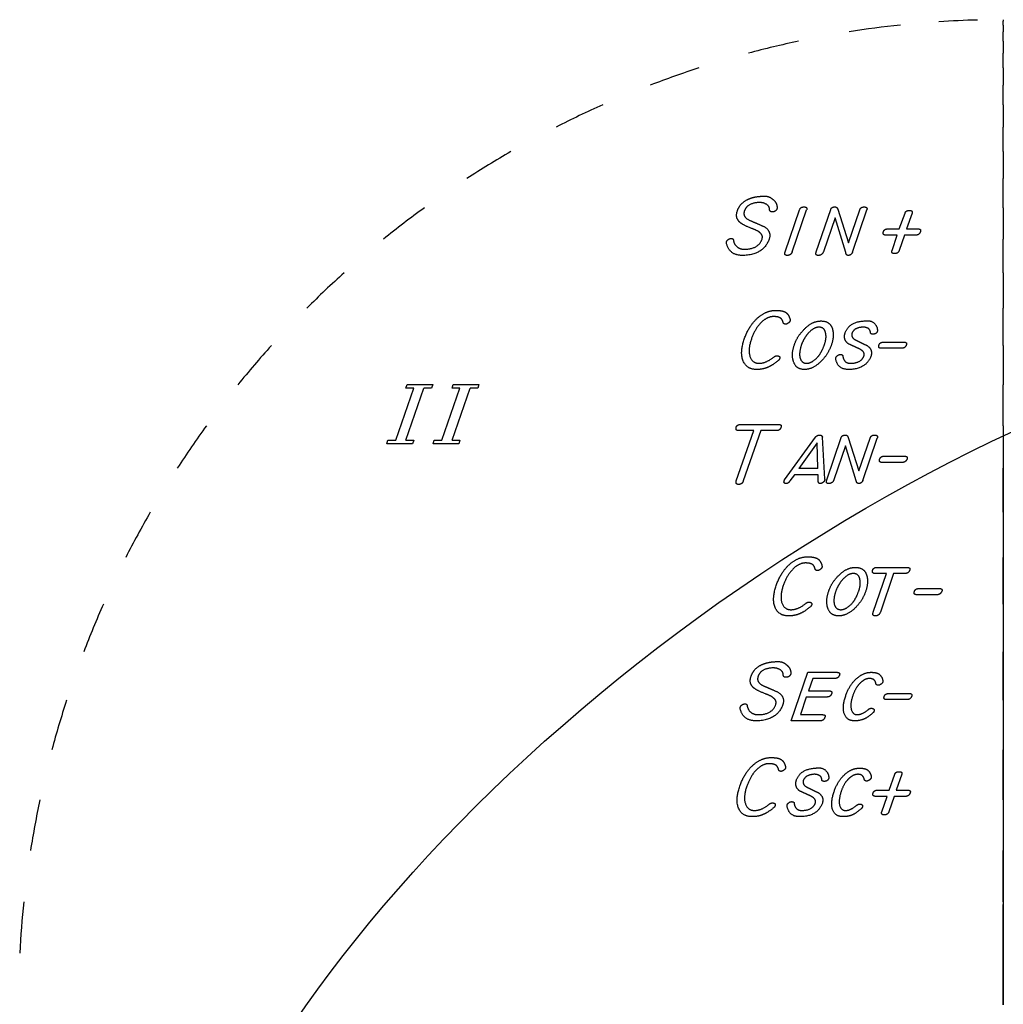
# Model space of a CAD drawing. Extents: x -2.5 to 4.6, y -4.8 to 2.5.
# Tile 7 of 8: x -2.5 to 0, y 0 to 2.5. Entities that reach past the tile are written whole.
import ezdxf

# ---------------------------------------------------------------- set-up
doc = ezdxf.new("R2010")
doc.units = 0
doc.header["$MEASUREMENT"] = 0
doc.linetypes.add('solid', pattern=[0])
doc.layers.add('1', color=7, linetype='solid')

msp = doc.modelspace()

# ---------------------------------------------------------------- linework, layer by layer
at = {"layer": '1', "color": 3, "linetype": 'solid'}
for p, q in [((-0.5536, 1.9108), (-0.5171, 2.0173)), ((-0.5357, 1.9108), (-0.4992, 2.0173)), ((-0.4747, 1.9107), (-0.4381, 2.0183)), ((-0.4202, 2.0187), (-0.3931, 1.9339)), ((-0.3931, 1.9339), (-0.3643, 2.0173)), ((-0.3829, 1.9099), (-0.3464, 2.0173)), ((-0.264, 1.9689), (-0.2495, 2.0092)), ((-0.2316, 2.0092), (-0.2461, 1.9689)), ((-0.4271, 1.9971), (-0.4567, 1.9108)), ((-0.4, 1.9087), (-0.4271, 1.9971)), ((-0.269, 1.9532), (-0.2983, 1.9532)), ((-0.2932, 1.9689), (-0.264, 1.9689)), ((-0.2823, 1.9142), (-0.269, 1.9532)), ((-0.2511, 1.9532), (-0.2644, 1.9142)), ((-0.2219, 1.9532), (-0.2511, 1.9532)), ((-0.2461, 1.9689), (-0.2161, 1.9689)), ((-0.3042, 1.6816), (-0.2525, 1.6816)), ((-0.2575, 1.6659), (-0.3101, 1.6659)), ((-1.5422, 1.4324), (-1.4966, 1.565)), ((-1.5162, 1.565), (-1.5135, 1.5737)), ((-1.4966, 1.565), (-1.5162, 1.565)), ((-1.5161, 1.4324), (-1.4705, 1.565)), ((-1.5135, 1.5737), (-1.4483, 1.5737)), ((-1.451, 1.565), (-1.4705, 1.565)), ((-1.4483, 1.5737), (-1.451, 1.565)), ((-1.4248, 1.4324), (-1.3792, 1.565)), ((-1.3988, 1.565), (-1.3961, 1.5737)), ((-1.3792, 1.565), (-1.3988, 1.565)), ((-1.3987, 1.4324), (-1.3532, 1.565)), ((-1.3961, 1.5737), (-1.3309, 1.5737)), ((-1.3336, 1.565), (-1.3532, 1.565)), ((-1.3309, 1.5737), (-1.3336, 1.565)), ((-0.6778, 1.3295), (-0.6336, 1.457)), ((-0.6336, 1.457), (-0.6717, 1.457)), ((-0.6665, 1.4727), (-0.5707, 1.4727)), ((-0.6157, 1.457), (-0.6599, 1.3295)), ((-0.5766, 1.457), (-0.6157, 1.457)), ((-1.5645, 1.4237), (-1.5618, 1.4324)), ((-1.5618, 1.4324), (-1.5422, 1.4324)), ((-1.5161, 1.4324), (-1.4966, 1.4324)), ((-1.4966, 1.4324), (-1.4993, 1.4237)), ((-1.4471, 1.4237), (-1.4444, 1.4324)), ((-1.4444, 1.4324), (-1.4248, 1.4324)), ((-1.3987, 1.4324), (-1.3792, 1.4324)), ((-1.3792, 1.4324), (-1.3819, 1.4237)), ((-0.555, 1.3325), (-0.4769, 1.4404)), ((-0.4727, 1.4261), (-0.519, 1.3607)), ((-0.4705, 1.3607), (-0.4727, 1.4261)), ((-0.4527, 1.3342), (-0.4589, 1.4403)), ((-0.4481, 1.3317), (-0.4116, 1.4393)), ((-0.3937, 1.4396), (-0.3666, 1.3549)), ((-0.3666, 1.3549), (-0.3378, 1.4382)), ((-0.3564, 1.3308), (-0.3199, 1.4382)), ((-1.4993, 1.4237), (-1.5645, 1.4237)), ((-1.3819, 1.4237), (-1.4471, 1.4237)), ((-0.4006, 1.418), (-0.4302, 1.3317)), ((-0.3734, 1.3297), (-0.4006, 1.418)), ((-0.2557, 1.3764), (-0.3082, 1.3764)), ((-0.3024, 1.3921), (-0.2506, 1.3921)), ((-0.4705, 1.3607), (-0.519, 1.3607)), ((-0.5303, 1.345), (-0.5415, 1.3294)), ((-0.4701, 1.345), (-0.5303, 1.345)), ((-0.4696, 1.3294), (-0.4701, 1.345)), ((-0.3204, 1.1099), (-0.2443, 1.1099)), ((-0.33, 0.996), (-0.2964, 1.0943)), ((-0.2964, 1.0943), (-0.3254, 1.0943)), ((-0.2785, 1.0943), (-0.3121, 0.996)), ((-0.2494, 1.0943), (-0.2785, 1.0943)), ((-0.2142, 1.0562), (-0.1624, 1.0562)), ((-0.1675, 1.0405), (-0.22, 1.0405)), ((-0.5386, 0.7204), (-0.4963, 0.8436)), ((-0.4963, 0.8436), (-0.4224, 0.8436)), ((-0.4834, 0.8279), (-0.4943, 0.7965)), ((-0.4274, 0.8279), (-0.4834, 0.8279)), ((-0.5002, 0.7809), (-0.5149, 0.7361)), ((-0.4471, 0.7809), (-0.5002, 0.7809)), ((-0.4943, 0.7965), (-0.4421, 0.7965)), ((-0.2908, 0.7898), (-0.239, 0.7898)), ((-0.2441, 0.7742), (-0.2966, 0.7742)), ((-0.5149, 0.7361), (-0.4589, 0.7361)), ((-0.4647, 0.7204), (-0.5386, 0.7204)), ((-0.2901, 0.5444), (-0.2756, 0.5848)), ((-0.2577, 0.5848), (-0.2722, 0.5444)), ((-0.2951, 0.5287), (-0.3244, 0.5287)), ((-0.3193, 0.5444), (-0.2901, 0.5444)), ((-0.3084, 0.4897), (-0.2951, 0.5287)), ((-0.2772, 0.5287), (-0.2905, 0.4897)), ((-0.248, 0.5287), (-0.2772, 0.5287)), ((-0.2722, 0.5444), (-0.2421, 0.5444)), ((0, 0.0994, 4.2393), (0, 0.2441, 4.2393)), ((0, 0.2409, 4.2214), (0, 0.0448, 4.0191)), ((0, 0.2055, 4.2132), (0, 0.091, 4.2132)), ((0, 0.0097, 4.0132), (0, 0.2055, 4.2132)), ((0, 0.0448, 4.0191), (0, 0.1657, 4.0191)), ((0, 0.1575, 3.993), (0, 0.0094, 3.993))]:
    msp.add_line(p, q, dxfattribs=at)
at = {"layer": '1', "color": 3, "linetype": 'solid', "extrusion": (0.5, -0.707107, 0.5)}
msp.add_circle((0, 0), 2.5, dxfattribs=at)
at = {"layer": '1', "color": 3, "linetype": 'solid'}
for start, end in [(91.5, 93.75), (96, 99), (102, 105), (108, 111), (114, 117), (120, 123), (126, 129), (132, 135), (138, 141), (144, 147), (150, 153), (156, 159), (162, 165), (168, 171), (174, 177)]:
    msp.add_arc((0, 0), 2.5, start, end, dxfattribs=at)
at = {"layer": '1', "color": 3, "linetype": 'solid', "extrusion": (1, 0, 0)}
for start, end in [(0, 3), (354, 357), (6, 9), (348, 351), (12, 15), (342, 345), (18, 21), (336, 339), (24, 27), (330, 333), (30, 33), (324, 327), (36, 39), (318, 321), (42, 45), (312, 315), (48, 51), (306, 309), (54, 57), (300, 303), (57, 60), (60, 63), (294, 297), (63, 66), (66, 69), (288, 291), (69, 72), (72, 75), (282, 285), (75, 78), (78, 81), (276, 279), (81, 84), (84, 87), (270, 273), (87, 90)]:
    msp.add_arc((0, 0), 2.5, start, end, dxfattribs=at)
at = {"layer": '1', "color": 3, "linetype": 'solid'}
for points in [[(-0.6501, 2.0431), (-0.6362, 2.0505), (-0.6159, 2.0517)], [(-0.6159, 2.0517), (-0.5961, 2.0544), (-0.5866, 2.0451)], [(-0.675, 2.0147), (-0.6694, 2.0327), (-0.6501, 2.0431)], [(-0.6204, 2.036), (-0.6504, 2.0345), (-0.6571, 2.0147)], [(-0.5932, 2.0184), (-0.5933, 2.0261), (-0.6088, 2.0363), (-0.6204, 2.036)], [(-0.5866, 2.0451), (-0.574, 2.0365), (-0.5742, 2.0226)], [(-0.5171, 2.0173), (-0.5148, 2.0248), (-0.5058, 2.0248)], [(-0.5058, 2.0248), (-0.4969, 2.0248), (-0.4992, 2.0173)], [(-0.4381, 2.0183), (-0.4359, 2.0248), (-0.4274, 2.0248)], [(-0.4274, 2.0248), (-0.4219, 2.0248), (-0.4202, 2.0187)], [(-0.3643, 2.0173), (-0.362, 2.0248), (-0.353, 2.0248)], [(-0.353, 2.0248), (-0.3441, 2.0248), (-0.3464, 2.0173)], [(-0.668, 1.9852), (-0.6814, 1.9965), (-0.675, 2.0147)], [(-0.6571, 2.0147), (-0.6628, 2.0002), (-0.6433, 1.9904)], [(-0.5866, 2.0122), (-0.5932, 2.0122), (-0.5932, 2.0184)], [(-0.5742, 2.0205), (-0.5776, 2.0122), (-0.5866, 2.0122)], [(-0.5742, 2.0226), (-0.5741, 2.0212), (-0.5742, 2.0205)], [(-0.2495, 2.0092), (-0.2472, 2.0159), (-0.2383, 2.0159)], [(-0.2383, 2.0159), (-0.2293, 2.0159), (-0.2316, 2.0092)], [(-0.6388, 1.9702), (-0.6612, 1.979), (-0.668, 1.9852)], [(-0.6433, 1.9904), (-0.6258, 1.9832), (-0.607, 1.9747)], [(-0.607, 1.9747), (-0.5877, 1.9628), (-0.5944, 1.9428)], [(-0.6177, 1.9591), (-0.6228, 1.9646), (-0.6388, 1.9702)], [(-0.6123, 1.943), (-0.6093, 1.9532), (-0.6177, 1.9591)], [(-0.2983, 1.9532), (-0.3071, 1.9532), (-0.3043, 1.9622)], [(-0.3043, 1.9622), (-0.3021, 1.9689), (-0.2932, 1.9689)], [(-0.2103, 1.9622), (-0.2131, 1.9532), (-0.2219, 1.9532)], [(-0.2161, 1.9689), (-0.208, 1.9689), (-0.2103, 1.9622)], [(-0.7028, 1.9331), (-0.703, 1.9353), (-0.7017, 1.9377)], [(-0.6631, 1.9017), (-0.6952, 1.9017), (-0.7028, 1.9331)], [(-0.7017, 1.9377), (-0.7012, 1.94), (-0.6946, 1.9448), (-0.6904, 1.9448)], [(-0.6904, 1.9448), (-0.6856, 1.9448), (-0.6852, 1.9411)], [(-0.6852, 1.9411), (-0.6833, 1.9293), (-0.6678, 1.9174), (-0.6581, 1.9174)], [(-0.5944, 1.9428), (-0.6092, 1.9017), (-0.6631, 1.9017)], [(-0.6581, 1.9174), (-0.6213, 1.9174), (-0.6123, 1.943)], [(-0.5482, 1.9017), (-0.5572, 1.9017), (-0.5536, 1.9108)], [(-0.5357, 1.9108), (-0.5392, 1.9017), (-0.5482, 1.9017)], [(-0.4693, 1.9017), (-0.4782, 1.9017), (-0.4747, 1.9107)], [(-0.4567, 1.9108), (-0.4603, 1.9017), (-0.4693, 1.9017)], [(-0.3935, 1.9017), (-0.3984, 1.9017), (-0.4, 1.9087)], [(-0.3829, 1.9099), (-0.3864, 1.9017), (-0.3935, 1.9017)], [(-0.2761, 1.9062), (-0.285, 1.9062), (-0.2823, 1.9142)], [(-0.2644, 1.9142), (-0.2671, 1.9062), (-0.2761, 1.9062)], [(-0.6195, 1.7465), (-0.5997, 1.7622), (-0.5776, 1.7622)], [(-0.5776, 1.7622), (-0.561, 1.7622), (-0.553, 1.7577)], [(-0.553, 1.7577), (-0.5439, 1.7516), (-0.5412, 1.7389)], [(-0.6575, 1.6892), (-0.6446, 1.7264), (-0.6195, 1.7465)], [(-0.6122, 1.7338), (-0.6291, 1.7185), (-0.6395, 1.6893)], [(-0.5833, 1.7465), (-0.5975, 1.7465), (-0.6122, 1.7338)], [(-0.5663, 1.7431), (-0.572, 1.7465), (-0.5833, 1.7465)], [(-0.5588, 1.7316), (-0.561, 1.7402), (-0.5663, 1.7431)], [(-0.5528, 1.7272), (-0.5574, 1.7272), (-0.5588, 1.7316)], [(-0.5411, 1.7359), (-0.5426, 1.7321), (-0.5496, 1.7272), (-0.5528, 1.7272)], [(-0.5412, 1.7389), (-0.5408, 1.7366), (-0.5411, 1.7359)], [(-0.5035, 1.7159), (-0.4844, 1.7353), (-0.4627, 1.7353)], [(-0.4627, 1.7353), (-0.4401, 1.7353), (-0.4339, 1.7158)], [(-0.4017, 1.7047), (-0.3914, 1.7335), (-0.353, 1.7353)], [(-0.353, 1.7353), (-0.3371, 1.738), (-0.3196, 1.7226), (-0.3196, 1.7113)], [(-0.5302, 1.675), (-0.5228, 1.6977), (-0.5035, 1.7159)], [(-0.4944, 1.7049), (-0.506, 1.6919), (-0.5123, 1.675)], [(-0.4678, 1.7196), (-0.4811, 1.7196), (-0.4944, 1.7049)], [(-0.4512, 1.7049), (-0.4539, 1.7196), (-0.4678, 1.7196)], [(-0.4541, 1.675), (-0.4477, 1.6929), (-0.4512, 1.7049)], [(-0.4339, 1.7158), (-0.4286, 1.6979), (-0.4362, 1.675)], [(-0.3927, 1.6771), (-0.4072, 1.6871), (-0.4017, 1.7047)], [(-0.3839, 1.7045), (-0.3873, 1.6929), (-0.3737, 1.6862)], [(-0.3574, 1.7196), (-0.3784, 1.7183), (-0.3839, 1.7045)], [(-0.3374, 1.7069), (-0.3375, 1.7131), (-0.3487, 1.7199), (-0.3574, 1.7196)], [(-0.331, 1.7018), (-0.3373, 1.7018), (-0.3374, 1.7069)], [(-0.3196, 1.7092), (-0.3222, 1.7018), (-0.331, 1.7018)], [(-0.3196, 1.7113), (-0.3195, 1.7098), (-0.3196, 1.7092)], [(-0.6263, 1.6122), (-0.6512, 1.6122), (-0.6692, 1.6548), (-0.6575, 1.6892)], [(-0.6395, 1.6893), (-0.6489, 1.6618), (-0.637, 1.6279), (-0.62, 1.6279)], [(-0.5326, 1.6325), (-0.5388, 1.6506), (-0.5302, 1.675)], [(-0.5123, 1.675), (-0.5189, 1.6555), (-0.5162, 1.6425)], [(-0.4723, 1.6425), (-0.4607, 1.6556), (-0.4541, 1.675)], [(-0.4362, 1.675), (-0.4448, 1.6505), (-0.463, 1.6324)], [(-0.3643, 1.6639), (-0.3781, 1.6705), (-0.3927, 1.6771)], [(-0.3737, 1.6862), (-0.36, 1.6796), (-0.3456, 1.6728)], [(-0.3101, 1.6659), (-0.3189, 1.6659), (-0.3153, 1.6749)], [(-0.3153, 1.6749), (-0.313, 1.6816), (-0.3042, 1.6816)], [(-0.2459, 1.6749), (-0.2495, 1.6659), (-0.2575, 1.6659)], [(-0.2525, 1.6816), (-0.2436, 1.6816), (-0.2459, 1.6749)], [(-0.4249, 1.6423), (-0.4244, 1.6446), (-0.4175, 1.6503), (-0.4131, 1.6503)], [(-0.4131, 1.6503), (-0.4083, 1.6503), (-0.4073, 1.6467)], [(-0.3536, 1.647), (-0.3507, 1.657), (-0.3643, 1.6639)], [(-0.3456, 1.6728), (-0.3307, 1.6625), (-0.3358, 1.6467)], [(-0.62, 1.6279), (-0.6018, 1.6279), (-0.5812, 1.6448)], [(-0.5709, 1.6353), (-0.5864, 1.622), (-0.5995, 1.617)], [(-0.5812, 1.6448), (-0.5786, 1.647), (-0.5741, 1.647)], [(-0.5741, 1.647), (-0.5699, 1.647), (-0.5663, 1.6425), (-0.5675, 1.6405)], [(-0.5675, 1.6405), (-0.5682, 1.6377), (-0.5709, 1.6353)], [(-0.5051, 1.6122), (-0.5259, 1.6122), (-0.5326, 1.6325)], [(-0.5162, 1.6425), (-0.5124, 1.6279), (-0.4992, 1.6279)], [(-0.463, 1.6324), (-0.4834, 1.6122), (-0.5051, 1.6122)], [(-0.4992, 1.6279), (-0.4868, 1.6279), (-0.4723, 1.6425)], [(-0.4251, 1.6379), (-0.4254, 1.64), (-0.4249, 1.6423)], [(-0.3933, 1.6122), (-0.4198, 1.6122), (-0.4251, 1.6379)], [(-0.4073, 1.6467), (-0.4049, 1.6279), (-0.3883, 1.6279)], [(-0.3358, 1.6467), (-0.3483, 1.6122), (-0.3933, 1.6122)], [(-0.3883, 1.6279), (-0.3604, 1.6279), (-0.3536, 1.647)], [(-0.5995, 1.617), (-0.6111, 1.6122), (-0.6263, 1.6122)], [(-0.6717, 1.457), (-0.6806, 1.457), (-0.6778, 1.466)], [(-0.6778, 1.466), (-0.6756, 1.4727), (-0.6665, 1.4727)], [(-0.5639, 1.466), (-0.5667, 1.457), (-0.5766, 1.457)], [(-0.5707, 1.4727), (-0.5616, 1.4727), (-0.5639, 1.466)], [(-0.4769, 1.4404), (-0.4722, 1.4458), (-0.4661, 1.4458)], [(-0.4661, 1.4458), (-0.4607, 1.4458), (-0.4589, 1.4403)], [(-0.4116, 1.4393), (-0.4093, 1.4458), (-0.4009, 1.4458)], [(-0.4009, 1.4458), (-0.3954, 1.4458), (-0.3937, 1.4396)], [(-0.3378, 1.4382), (-0.3355, 1.4458), (-0.3265, 1.4458)], [(-0.3265, 1.4458), (-0.3175, 1.4458), (-0.3199, 1.4382)], [(-0.3082, 1.3764), (-0.317, 1.3764), (-0.3135, 1.3854)], [(-0.3135, 1.3854), (-0.3112, 1.3921), (-0.3024, 1.3921)], [(-0.2441, 1.3854), (-0.2476, 1.3764), (-0.2557, 1.3764)], [(-0.2506, 1.3921), (-0.2418, 1.3921), (-0.2441, 1.3854)], [(-0.6716, 1.3204), (-0.6806, 1.3204), (-0.6778, 1.3295)], [(-0.6599, 1.3295), (-0.6627, 1.3204), (-0.6716, 1.3204)], [(-0.5509, 1.3227), (-0.5592, 1.3227), (-0.5556, 1.3308)], [(-0.5556, 1.3308), (-0.5553, 1.3324), (-0.555, 1.3325)], [(-0.5415, 1.3294), (-0.5458, 1.3227), (-0.5509, 1.3227)], [(-0.4649, 1.3227), (-0.47, 1.3227), (-0.4696, 1.3294)], [(-0.4537, 1.3317), (-0.4545, 1.3276), (-0.4613, 1.3227), (-0.4649, 1.3227)], [(-0.4527, 1.3342), (-0.4527, 1.3325), (-0.4537, 1.3317)], [(-0.4428, 1.3227), (-0.4517, 1.3227), (-0.4481, 1.3317)], [(-0.4302, 1.3317), (-0.4338, 1.3227), (-0.4428, 1.3227)], [(-0.367, 1.3227), (-0.3719, 1.3227), (-0.3734, 1.3297)], [(-0.3564, 1.3308), (-0.3599, 1.3227), (-0.367, 1.3227)], [(-0.5384, 1.1211), (-0.5186, 1.1368), (-0.4965, 1.1368)], [(-0.4965, 1.1368), (-0.4799, 1.1368), (-0.472, 1.1323)], [(-0.472, 1.1323), (-0.4628, 1.1262), (-0.4602, 1.1135)], [(-0.5764, 1.0638), (-0.5635, 1.101), (-0.5384, 1.1211)], [(-0.5311, 1.1084), (-0.548, 1.0931), (-0.5585, 1.0639)], [(-0.5022, 1.1211), (-0.5164, 1.1211), (-0.5311, 1.1084)], [(-0.4853, 1.1177), (-0.4909, 1.1211), (-0.5022, 1.1211)], [(-0.4778, 1.1063), (-0.4799, 1.1148), (-0.4853, 1.1177)], [(-0.4717, 1.1018), (-0.4763, 1.1018), (-0.4778, 1.1063)], [(-0.46, 1.1105), (-0.4616, 1.1067), (-0.4685, 1.1018), (-0.4717, 1.1018)], [(-0.4602, 1.1135), (-0.4598, 1.1112), (-0.46, 1.1105)], [(-0.4165, 1.0905), (-0.3974, 1.1099), (-0.3756, 1.1099)], [(-0.3756, 1.1099), (-0.353, 1.1099), (-0.3469, 1.0904)], [(-0.3254, 1.0943), (-0.3344, 1.0943), (-0.3317, 1.1032)], [(-0.3317, 1.1032), (-0.3294, 1.1099), (-0.3204, 1.1099)], [(-0.2376, 1.1032), (-0.2404, 1.0943), (-0.2494, 1.0943)], [(-0.2443, 1.1099), (-0.2353, 1.1099), (-0.2376, 1.1032)], [(-0.4432, 1.0496), (-0.4357, 1.0723), (-0.4165, 1.0905)], [(-0.4073, 1.0795), (-0.419, 1.0665), (-0.4253, 1.0496)], [(-0.3807, 1.0943), (-0.3941, 1.0943), (-0.4073, 1.0795)], [(-0.3641, 1.0796), (-0.3668, 1.0943), (-0.3807, 1.0943)], [(-0.3671, 1.0496), (-0.3607, 1.0675), (-0.3641, 1.0796)], [(-0.3469, 1.0904), (-0.3416, 1.0725), (-0.3491, 1.0496)], [(-0.5452, 0.9868), (-0.5702, 0.9868), (-0.5881, 1.0294), (-0.5764, 1.0638)], [(-0.5585, 1.0639), (-0.5678, 1.0364), (-0.5559, 1.0025), (-0.5389, 1.0025)], [(-0.4455, 1.0071), (-0.4517, 1.0252), (-0.4432, 1.0496)], [(-0.4253, 1.0496), (-0.4319, 1.0302), (-0.4292, 1.0171)], [(-0.3852, 1.0171), (-0.3736, 1.0302), (-0.3671, 1.0496)], [(-0.3491, 1.0496), (-0.3577, 1.0251), (-0.376, 1.007)], [(-0.2253, 1.0496), (-0.223, 1.0562), (-0.2142, 1.0562)], [(-0.1624, 1.0562), (-0.1536, 1.0562), (-0.1559, 1.0496)], [(-0.22, 1.0405), (-0.2288, 1.0405), (-0.2253, 1.0496)], [(-0.1559, 1.0496), (-0.1594, 1.0405), (-0.1675, 1.0405)], [(-0.5389, 1.0025), (-0.5207, 1.0025), (-0.5001, 1.0194)], [(-0.4898, 1.0099), (-0.5053, 0.9966), (-0.5184, 0.9916)], [(-0.5001, 1.0194), (-0.4975, 1.0217), (-0.4931, 1.0217)], [(-0.4931, 1.0217), (-0.4888, 1.0217), (-0.4853, 1.0171), (-0.4864, 1.0151)], [(-0.4864, 1.0151), (-0.4871, 1.0123), (-0.4898, 1.0099)], [(-0.418, 0.9868), (-0.4389, 0.9868), (-0.4455, 1.0071)], [(-0.4292, 1.0171), (-0.4254, 1.0025), (-0.4122, 1.0025)], [(-0.376, 1.007), (-0.3964, 0.9868), (-0.418, 0.9868)], [(-0.4122, 1.0025), (-0.3997, 1.0025), (-0.3852, 1.0171)], [(-0.5184, 0.9916), (-0.5301, 0.9868), (-0.5452, 0.9868)], [(-0.3247, 0.9868), (-0.3337, 0.9868), (-0.33, 0.996)], [(-0.3121, 0.996), (-0.3158, 0.9868), (-0.3247, 0.9868)], [(-0.6402, 0.8334), (-0.6346, 0.8514), (-0.6153, 0.8619)], [(-0.5857, 0.8548), (-0.6156, 0.8532), (-0.6223, 0.8334)], [(-0.6153, 0.8619), (-0.6014, 0.8692), (-0.5811, 0.8704)], [(-0.5585, 0.8371), (-0.5585, 0.8448), (-0.5741, 0.855), (-0.5857, 0.8548)], [(-0.5811, 0.8704), (-0.5613, 0.8731), (-0.5519, 0.8638)], [(-0.5519, 0.8638), (-0.5393, 0.8552), (-0.5394, 0.8413)], [(-0.6333, 0.804), (-0.6467, 0.8152), (-0.6402, 0.8334)], [(-0.6223, 0.8334), (-0.628, 0.819), (-0.6086, 0.8091)], [(-0.5519, 0.8309), (-0.5585, 0.8309), (-0.5585, 0.8371)], [(-0.5395, 0.8392), (-0.5428, 0.8309), (-0.5519, 0.8309)], [(-0.5394, 0.8413), (-0.5393, 0.8399), (-0.5395, 0.8392)], [(-0.4158, 0.8369), (-0.4186, 0.8279), (-0.4274, 0.8279)], [(-0.4224, 0.8436), (-0.4135, 0.8436), (-0.4158, 0.8369)], [(-0.4001, 0.7839), (-0.3895, 0.8145), (-0.369, 0.8307)], [(-0.369, 0.8307), (-0.3532, 0.8436), (-0.3351, 0.8436)], [(-0.3397, 0.8279), (-0.3506, 0.8279), (-0.3615, 0.8179)], [(-0.3235, 0.8153), (-0.3259, 0.8279), (-0.3397, 0.8279)], [(-0.3351, 0.8436), (-0.3215, 0.8436), (-0.3081, 0.8334), (-0.3058, 0.8226)], [(-0.604, 0.7889), (-0.6264, 0.7977), (-0.6333, 0.804)], [(-0.6086, 0.8091), (-0.591, 0.8019), (-0.5722, 0.7934)], [(-0.3615, 0.8179), (-0.3748, 0.8064), (-0.3822, 0.7839)], [(-0.3175, 0.8107), (-0.3222, 0.8107), (-0.3235, 0.8153)], [(-0.3059, 0.8196), (-0.3067, 0.8157), (-0.3145, 0.8107), (-0.3175, 0.8107)], [(-0.3058, 0.8226), (-0.3056, 0.8204), (-0.3059, 0.8196)], [(-0.583, 0.7778), (-0.5881, 0.7833), (-0.604, 0.7889)], [(-0.5775, 0.7617), (-0.5746, 0.7719), (-0.583, 0.7778)], [(-0.5722, 0.7934), (-0.5529, 0.7815), (-0.5597, 0.7616)], [(-0.4357, 0.7898), (-0.4385, 0.7809), (-0.4471, 0.7809)], [(-0.4421, 0.7965), (-0.4334, 0.7965), (-0.4357, 0.7898)], [(-0.3774, 0.7204), (-0.3973, 0.7204), (-0.4097, 0.755), (-0.4001, 0.7839)], [(-0.3822, 0.7839), (-0.3894, 0.7619), (-0.3821, 0.7361), (-0.3711, 0.7361)], [(-0.2966, 0.7742), (-0.3054, 0.7742), (-0.3019, 0.7832)], [(-0.3019, 0.7832), (-0.2996, 0.7898), (-0.2908, 0.7898)], [(-0.2325, 0.7832), (-0.236, 0.7742), (-0.2441, 0.7742)], [(-0.239, 0.7898), (-0.2302, 0.7898), (-0.2325, 0.7832)], [(-0.668, 0.7518), (-0.6683, 0.754), (-0.6669, 0.7564)], [(-0.6284, 0.7204), (-0.6605, 0.7204), (-0.668, 0.7518)], [(-0.6669, 0.7564), (-0.6664, 0.7587), (-0.6599, 0.7635), (-0.6556, 0.7635)], [(-0.6556, 0.7635), (-0.6508, 0.7635), (-0.6504, 0.7598)], [(-0.6504, 0.7598), (-0.6485, 0.748), (-0.6331, 0.7361), (-0.6233, 0.7361)], [(-0.5597, 0.7616), (-0.5745, 0.7204), (-0.6284, 0.7204)], [(-0.6233, 0.7361), (-0.5865, 0.7361), (-0.5775, 0.7617)], [(-0.3711, 0.7361), (-0.3576, 0.7361), (-0.3422, 0.7497)], [(-0.3422, 0.7497), (-0.3394, 0.7523), (-0.3347, 0.7523)], [(-0.3347, 0.7523), (-0.3305, 0.7523), (-0.3268, 0.7476), (-0.3281, 0.7455)], [(-0.4531, 0.7294), (-0.4559, 0.7204), (-0.4647, 0.7204)], [(-0.4589, 0.7361), (-0.45, 0.7361), (-0.4531, 0.7294)], [(-0.3311, 0.7406), (-0.3447, 0.7284), (-0.3649, 0.7204), (-0.3774, 0.7204)], [(-0.3281, 0.7455), (-0.3288, 0.7419), (-0.3311, 0.7406)], [(-0.631, 0.6116), (-0.6112, 0.6272), (-0.5892, 0.6272)], [(-0.5892, 0.6272), (-0.5725, 0.6272), (-0.5646, 0.6227)], [(-0.669, 0.5542), (-0.6562, 0.5914), (-0.631, 0.6116)], [(-0.5949, 0.6116), (-0.6091, 0.6116), (-0.6237, 0.5989)], [(-0.5779, 0.6082), (-0.5836, 0.6116), (-0.5949, 0.6116)], [(-0.5704, 0.5967), (-0.5725, 0.6053), (-0.5779, 0.6082)], [(-0.5646, 0.6227), (-0.5555, 0.6167), (-0.5528, 0.6039)], [(-0.5526, 0.601), (-0.5542, 0.5971), (-0.5612, 0.5922), (-0.5643, 0.5922)], [(-0.5528, 0.6039), (-0.5524, 0.6017), (-0.5526, 0.601)], [(-0.5252, 0.5697), (-0.5149, 0.5986), (-0.4765, 0.6004)], [(-0.4765, 0.6004), (-0.4607, 0.603), (-0.4432, 0.5877), (-0.4431, 0.5763)], [(-0.3985, 0.5875), (-0.3827, 0.6004), (-0.3646, 0.6004)], [(-0.3646, 0.6004), (-0.351, 0.6004), (-0.3376, 0.5902), (-0.3353, 0.5794)], [(-0.6237, 0.5989), (-0.6407, 0.5835), (-0.6511, 0.5543)], [(-0.5643, 0.5922), (-0.569, 0.5922), (-0.5704, 0.5967)], [(-0.4809, 0.5847), (-0.5019, 0.5833), (-0.5074, 0.5695)], [(-0.4609, 0.572), (-0.461, 0.5781), (-0.4722, 0.585), (-0.4809, 0.5847)], [(-0.4431, 0.5763), (-0.443, 0.5749), (-0.4432, 0.5742)], [(-0.4296, 0.5407), (-0.419, 0.5713), (-0.3985, 0.5875)], [(-0.3692, 0.5847), (-0.3801, 0.5847), (-0.391, 0.5747)], [(-0.353, 0.5721), (-0.3554, 0.5847), (-0.3692, 0.5847)], [(-0.3354, 0.5764), (-0.3362, 0.5725), (-0.344, 0.5675), (-0.347, 0.5675)], [(-0.3353, 0.5794), (-0.3351, 0.5772), (-0.3354, 0.5764)], [(-0.2756, 0.5848), (-0.2733, 0.5914), (-0.2644, 0.5914)], [(-0.2644, 0.5914), (-0.2554, 0.5914), (-0.2577, 0.5848)], [(-0.6378, 0.4772), (-0.6628, 0.4772), (-0.6808, 0.5198), (-0.669, 0.5542)], [(-0.6511, 0.5543), (-0.6605, 0.5268), (-0.6486, 0.4929), (-0.6316, 0.4929)], [(-0.5162, 0.5421), (-0.5307, 0.5522), (-0.5252, 0.5697)], [(-0.5074, 0.5695), (-0.5108, 0.5579), (-0.4972, 0.5512)], [(-0.4972, 0.5512), (-0.4835, 0.5446), (-0.4692, 0.5378)], [(-0.4545, 0.5668), (-0.4609, 0.5668), (-0.4609, 0.572)], [(-0.4432, 0.5742), (-0.4457, 0.5668), (-0.4545, 0.5668)], [(-0.391, 0.5747), (-0.4043, 0.5631), (-0.4117, 0.5407)], [(-0.347, 0.5675), (-0.3517, 0.5675), (-0.353, 0.5721)], [(-0.4878, 0.5289), (-0.5016, 0.5356), (-0.5162, 0.5421)], [(-0.4771, 0.5121), (-0.4743, 0.5221), (-0.4878, 0.5289)], [(-0.4692, 0.5378), (-0.4543, 0.5275), (-0.4593, 0.5117)], [(-0.4069, 0.4772), (-0.4268, 0.4772), (-0.4392, 0.5118), (-0.4296, 0.5407)], [(-0.4117, 0.5407), (-0.4189, 0.5187), (-0.4116, 0.4929), (-0.4006, 0.4929)], [(-0.3244, 0.5287), (-0.3332, 0.5287), (-0.3304, 0.5377)], [(-0.3304, 0.5377), (-0.3281, 0.5444), (-0.3193, 0.5444)], [(-0.2364, 0.5377), (-0.2392, 0.5287), (-0.248, 0.5287)], [(-0.2421, 0.5444), (-0.2341, 0.5444), (-0.2364, 0.5377)], [(-0.6316, 0.4929), (-0.6133, 0.4929), (-0.5927, 0.5099)], [(-0.5825, 0.5003), (-0.598, 0.487), (-0.6111, 0.4821)], [(-0.5927, 0.5099), (-0.5902, 0.5121), (-0.5857, 0.5121)], [(-0.5857, 0.5121), (-0.5815, 0.5121), (-0.5779, 0.5075), (-0.5791, 0.5055)], [(-0.5791, 0.5055), (-0.5798, 0.5027), (-0.5825, 0.5003)], [(-0.5486, 0.503), (-0.5489, 0.505), (-0.5484, 0.5074)], [(-0.5168, 0.4772), (-0.5433, 0.4772), (-0.5486, 0.503)], [(-0.5484, 0.5074), (-0.5479, 0.5096), (-0.541, 0.5153), (-0.5367, 0.5153)], [(-0.5367, 0.5153), (-0.5318, 0.5153), (-0.5308, 0.5117)], [(-0.5308, 0.5117), (-0.5284, 0.4929), (-0.5119, 0.4929)], [(-0.4593, 0.5117), (-0.4719, 0.4772), (-0.5168, 0.4772)], [(-0.5119, 0.4929), (-0.4839, 0.4929), (-0.4771, 0.5121)], [(-0.4006, 0.4929), (-0.3871, 0.4929), (-0.3716, 0.5065)], [(-0.3716, 0.5065), (-0.3689, 0.5091), (-0.3642, 0.5091)], [(-0.3642, 0.5091), (-0.36, 0.5091), (-0.3563, 0.5044), (-0.3576, 0.5023)], [(-0.3576, 0.5023), (-0.3583, 0.4987), (-0.3606, 0.4974)], [(-0.6111, 0.4821), (-0.6227, 0.4772), (-0.6378, 0.4772)], [(-0.3606, 0.4974), (-0.3742, 0.4852), (-0.3944, 0.4772), (-0.4069, 0.4772)], [(-0.3022, 0.4817), (-0.3111, 0.4817), (-0.3084, 0.4897)], [(-0.2905, 0.4897), (-0.2932, 0.4817), (-0.3022, 0.4817)], [(0, 0.2441, 4.2393), (0, 0.2556, 4.2393), (0, 0.2545, 4.2335)], [(0, 0.2545, 4.2335), (0, 0.252, 4.2288), (0, 0.2409, 4.2214)], [(0, 0.1657, 4.0191), (0, 0.1807, 4.0191), (0, 0.1769, 4.0079)], [(0, 0.1769, 4.0079), (0, 0.1723, 3.993), (0, 0.1575, 3.993)], [(0, 0.0822, 4.2282), (0, 0.0859, 4.2393), (0, 0.0994, 4.2393)], [(0, 0.091, 4.2132), (0, 0.0762, 4.2132), (0, 0.0822, 4.2282)], [(0, 0.0024, 4.0025), (0, 0.0046, 4.0065), (0, 0.0097, 4.0132)], [(0, 0.0094, 3.993), (0, 0, 3.993), (0, 0.0024, 4.0025)]]:
    msp.add_open_spline(points, degree=2, dxfattribs=at)

doc.saveas('drawing.dxf')
